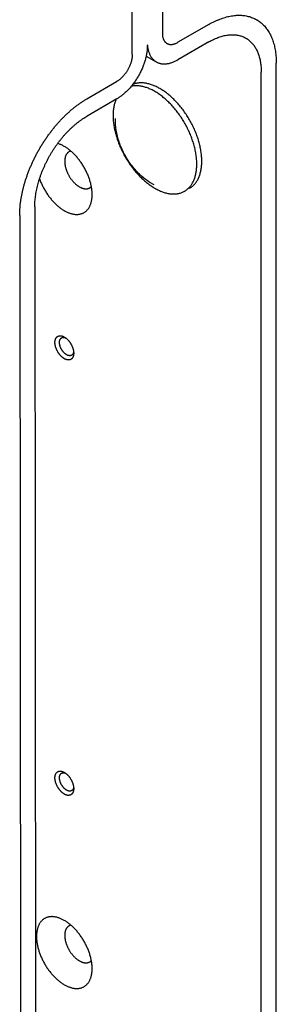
# Model space of a CAD drawing. Header units: inches. Extents: x 0 to 22, y 0 to 17.
# Tile 12 of 13: x 18.137 to 18.679, y 11.76 to 13.837. Entities that reach past the tile are written whole.
import ezdxf

# ---------------------------------------------------------------- set-up
doc = ezdxf.new("R2010")
doc.units = ezdxf.units.IN
doc.header["$LTSCALE"] = 1.21
doc.header["$MEASUREMENT"] = 0
doc.layers.get('0').update_dxf_attribs({"linetype": 'CONTINUOUS'})

msp = doc.modelspace()

# ---------------------------------------------------------------- linework, layer by layer
at = {"color": 7, "linetype": 'CONTINUOUS'}
for p, q in [((18.43822, 14.08263), (18.43822, 13.80829)), ((18.37467, 13.76344), (18.37443, 14.0458)), ((18.53651, 13.82708), (18.4711, 13.78931)), ((18.53651, 13.79034), (18.4711, 13.75257)), ((18.4041, 13.76031), (18.42535, 13.74804)), ((18.67864, 11.18294), (18.67864, 13.74503)), ((18.64682, 11.16456), (18.64682, 13.72666)), ((18.27923, 13.67027), (18.34182, 13.70647)), ((18.34185, 13.66975), (18.27926, 13.63355)), ((18.33941, 13.62219), (18.33941, 13.62846)), ((18.41449, 13.49216), (18.41991, 13.48903)), ((18.16905, 13.44244), (18.17126, 10.89722)), ((18.13722, 13.42403), (18.13943, 10.87881))]:
    msp.add_line(p, q, dxfattribs=at)
for points, knots in [([(18.53651, 13.82708), (18.5384, 13.82817), (18.54218, 13.83026), (18.54789, 13.83317), (18.55359, 13.83579), (18.55925, 13.83814), (18.56488, 13.8402), (18.57047, 13.84198), (18.576, 13.84346), (18.58147, 13.84466), (18.58687, 13.84555), (18.59218, 13.84616), (18.5974, 13.84646), (18.60253, 13.84647), (18.60755, 13.84618), (18.61246, 13.84559), (18.61724, 13.8447), (18.62189, 13.84352), (18.62641, 13.84204), (18.63078, 13.84028), (18.63429, 13.83856), (18.63634, 13.83743), (18.63702, 13.83704)], [0, 0, 0, 0, 0.061861, 0.1224611, 0.1817397, 0.2397315, 0.2964304, 0.3518126, 0.405946, 0.4588352, 0.5105024, 0.5610415, 0.6104802, 0.6588936, 0.706395, 0.7530433, 0.798968, 0.844293, 0.8891117, 0.9335925, 0.9778633, 1, 1, 1, 1]), ([(18.63702, 13.83704), (18.63769, 13.83665), (18.63969, 13.83544), (18.64293, 13.83326), (18.64665, 13.83036), (18.65019, 13.82719), (18.65354, 13.82375), (18.65669, 13.82005), (18.65966, 13.8161), (18.66242, 13.81189), (18.66498, 13.80745), (18.66733, 13.80277), (18.66946, 13.79787), (18.67138, 13.79275), (18.67308, 13.78742), (18.67456, 13.78189), (18.67582, 13.77616), (18.67685, 13.77025), (18.67765, 13.76417), (18.67822, 13.75793), (18.67857, 13.75153), (18.67864, 13.74721), (18.67864, 13.74503)], [0, 0, 0, 0, 0.0220457, 0.0663221, 0.1108082, 0.155632, 0.2009619, 0.2468912, 0.2935441, 0.3410499, 0.3894676, 0.4389106, 0.4894541, 0.5411257, 0.5940192, 0.6481571, 0.703544, 0.7602476, 0.8182444, 0.8775281, 0.9381335, 1, 1, 1, 1]), ([(18.43822, 13.80829), (18.43822, 13.80759), (18.43826, 13.80622), (18.43841, 13.80418), (18.43867, 13.80222), (18.43903, 13.80034), (18.43948, 13.79854), (18.44004, 13.79683), (18.4407, 13.79522), (18.44145, 13.79371), (18.4423, 13.7923), (18.44324, 13.791), (18.44427, 13.78982), (18.44538, 13.78875), (18.44657, 13.78781), (18.44742, 13.78726), (18.44785, 13.78701)], [0, 0, 0, 0, 0.0858304, 0.1691859, 0.2499764, 0.3282918, 0.4040771, 0.4774875, 0.5485788, 0.6175243, 0.6845382, 0.7498102, 0.8136922, 0.8764287, 0.9384383, 1, 1, 1, 1]), ([(18.53651, 13.79034), (18.53806, 13.79123), (18.54114, 13.79294), (18.54582, 13.79529), (18.55047, 13.79741), (18.5551, 13.79929), (18.5597, 13.80092), (18.56426, 13.8023), (18.56877, 13.80343), (18.57322, 13.80431), (18.5776, 13.80494), (18.58191, 13.8053), (18.58614, 13.80542), (18.59029, 13.80527), (18.59433, 13.80487), (18.59827, 13.80421), (18.6021, 13.80329), (18.60582, 13.80212), (18.6094, 13.8007), (18.61229, 13.79931), (18.61396, 13.79838), (18.61452, 13.79807)], [0, 0, 0, 0, 0.06517, 0.1289351, 0.1912311, 0.2521034, 0.3115295, 0.3695072, 0.4261072, 0.4813227, 0.5352305, 0.5879023, 0.6393819, 0.689808, 0.7392619, 0.7878572, 0.8357614, 0.8830801, 0.9299958, 0.9766689, 1, 1, 1, 1]), ([(18.61452, 13.79807), (18.61507, 13.79775), (18.61671, 13.79676), (18.61935, 13.79496), (18.62238, 13.79256), (18.62524, 13.78993), (18.62795, 13.78707), (18.63049, 13.78399), (18.63286, 13.78069), (18.63506, 13.77718), (18.63708, 13.77346), (18.63892, 13.76954), (18.64057, 13.76543), (18.64203, 13.76114), (18.64331, 13.75667), (18.64439, 13.75203), (18.64528, 13.74723), (18.64597, 13.74228), (18.64646, 13.73719), (18.64676, 13.73197), (18.64682, 13.72844), (18.64682, 13.72666)], [0, 0, 0, 0, 0.0232403, 0.0699192, 0.1168405, 0.1641646, 0.2120738, 0.260674, 0.3101326, 0.3605633, 0.4120474, 0.4647238, 0.5186363, 0.5738564, 0.6304611, 0.6884436, 0.7478747, 0.8087522, 0.8710535, 0.9348242, 1, 1, 1, 1]), ([(18.40621, 13.77458), (18.40612, 13.77333), (18.40587, 13.77081), (18.40536, 13.76701), (18.40471, 13.76316), (18.40391, 13.75927), (18.40298, 13.75534), (18.4019, 13.75139), (18.40069, 13.74742), (18.39935, 13.74345), (18.39788, 13.73948), (18.39628, 13.73552), (18.39455, 13.73158), (18.39271, 13.72766), (18.39075, 13.72379), (18.38868, 13.71997), (18.38651, 13.71619), (18.38423, 13.71249), (18.38186, 13.70885), (18.3794, 13.7053), (18.37685, 13.70183), (18.37422, 13.69846), (18.37152, 13.6952), (18.36876, 13.69204), (18.36593, 13.689), (18.36304, 13.68609), (18.36011, 13.68332), (18.35714, 13.68067), (18.35413, 13.67818), (18.3511, 13.67583), (18.34804, 13.67364), (18.34497, 13.67161), (18.34289, 13.67035), (18.34185, 13.66975)], [0, 0, 0, 0, 0.0295277, 0.059665, 0.0903746, 0.1215993, 0.1533401, 0.1855343, 0.2181315, 0.2511208, 0.2844223, 0.3180025, 0.3518274, 0.385812, 0.4199399, 0.4541513, 0.4883691, 0.522583, 0.5567158, 0.5907076, 0.6245421, 0.6581344, 0.6914502, 0.724456, 0.7570718, 0.7892867, 0.8210501, 0.8522992, 0.8830348, 0.9131998, 0.9427564, 0.9717074, 1, 1, 1, 1]), ([(18.4065, 13.78184), (18.4065, 13.78064), (18.40645, 13.77822), (18.40631, 13.7758), (18.40621, 13.77458)], [0, 0, 0, 0, 0.4942338, 1, 1, 1, 1]), ([(18.40649, 13.78398), (18.40668, 13.78355), (18.40675, 13.7819), (18.40711, 13.77923), (18.40764, 13.77593), (18.40812, 13.77379), (18.40838, 13.77275)], [0, 0, 0, 0, 0.1227064, 0.4231581, 0.7156214, 1, 1, 1, 1]), ([(18.40838, 13.77275), (18.40864, 13.77173), (18.40919, 13.76973), (18.41019, 13.76683), (18.41134, 13.76408), (18.41263, 13.76147), (18.41406, 13.75903), (18.41563, 13.75675), (18.41733, 13.75463), (18.41916, 13.75269), (18.42112, 13.75093), (18.42318, 13.74937), (18.42463, 13.74846), (18.42535, 13.74804)], [0, 0, 0, 0, 0.1022669, 0.201754, 0.2984838, 0.3926642, 0.4845321, 0.574239, 0.6621672, 0.7485873, 0.8338091, 0.918301, 1, 1, 1, 1]), ([(18.44785, 13.78701), (18.44829, 13.78676), (18.44919, 13.7863), (18.4506, 13.78573), (18.45208, 13.7853), (18.45362, 13.78501), (18.45521, 13.78484), (18.45685, 13.78481), (18.45854, 13.78492), (18.46027, 13.78516), (18.46203, 13.78553), (18.46381, 13.78603), (18.46562, 13.78666), (18.46745, 13.78742), (18.46929, 13.7883), (18.4705, 13.78896), (18.4711, 13.78931)], [0, 0, 0, 0, 0.0616476, 0.1236499, 0.1863795, 0.2502549, 0.3155207, 0.3825284, 0.4514679, 0.5225532, 0.5959575, 0.6717365, 0.7500453, 0.830829, 0.9141772, 1, 1, 1, 1]), ([(18.37467, 13.76344), (18.37468, 13.76272), (18.37464, 13.76126), (18.37449, 13.75905), (18.37423, 13.75679), (18.37387, 13.7545), (18.37341, 13.75217), (18.37285, 13.74982), (18.37219, 13.74745), (18.37144, 13.74507), (18.3706, 13.7427), (18.36966, 13.74032), (18.36864, 13.73796), (18.36753, 13.73562), (18.36634, 13.73331), (18.36508, 13.73103), (18.36374, 13.72879), (18.36233, 13.7266), (18.36086, 13.72447), (18.35933, 13.7224), (18.35774, 13.7204), (18.35611, 13.71848), (18.35442, 13.71664), (18.3527, 13.71488), (18.35095, 13.71322), (18.34916, 13.71165), (18.34735, 13.71019), (18.34553, 13.70884), (18.34369, 13.70759), (18.34245, 13.70683), (18.34182, 13.70647)], [0, 0, 0, 0, 0.0315733, 0.0640005, 0.0972199, 0.1312238, 0.1659222, 0.2012964, 0.237259, 0.2737538, 0.3107216, 0.348062, 0.3857405, 0.4236364, 0.461712, 0.4998593, 0.5380081, 0.5760886, 0.6139925, 0.6516821, 0.6890366, 0.7260216, 0.7625364, 0.7985216, 0.8339211, 0.868647, 0.9026806, 0.9359317, 0.9683921, 1, 1, 1, 1]), ([(18.42535, 13.74804), (18.42537, 13.74803), (18.42614, 13.74758), (18.4277, 13.74677), (18.43011, 13.74577), (18.43262, 13.74497), (18.43522, 13.74436), (18.43791, 13.74395), (18.44067, 13.74375), (18.44351, 13.74374), (18.44641, 13.74394), (18.44938, 13.74433), (18.45239, 13.74493), (18.45545, 13.74572), (18.45854, 13.74671), (18.46167, 13.74789), (18.46481, 13.74926), (18.46797, 13.75082), (18.47006, 13.75197), (18.4711, 13.75257)], [0, 0, 0, 0, 0.0015151, 0.0553136, 0.1093975, 0.1639623, 0.219308, 0.2756291, 0.3331, 0.3919634, 0.4523133, 0.5143024, 0.5780601, 0.6436001, 0.7110517, 0.7804173, 0.8516758, 0.9249023, 1, 1, 1, 1]), ([(18.4225, 13.68553), (18.42119, 13.68629), (18.41858, 13.68773), (18.41462, 13.68971), (18.41068, 13.69148), (18.40676, 13.69303), (18.40287, 13.69435), (18.39902, 13.69546), (18.39522, 13.69634), (18.39148, 13.69699), (18.38779, 13.69741), (18.38417, 13.69761), (18.38064, 13.69757), (18.37718, 13.69731), (18.3745, 13.69691), (18.37297, 13.69661), (18.37256, 13.69652)], [0, 0, 0, 0, 0.0866285, 0.1713042, 0.2539178, 0.3344686, 0.4130501, 0.4896113, 0.5641717, 0.6368952, 0.7078074, 0.7769696, 0.8446076, 0.9108356, 0.9757695, 1, 1, 1, 1]), ([(18.4331, 13.69166), (18.4318, 13.69241), (18.42918, 13.69386), (18.42523, 13.69584), (18.42128, 13.6976), (18.41737, 13.69915), (18.41348, 13.70048), (18.40963, 13.70158), (18.40583, 13.70246), (18.40208, 13.70311), (18.3984, 13.70354), (18.39478, 13.70373), (18.39124, 13.7037), (18.38779, 13.70343), (18.38442, 13.70293), (18.38115, 13.70221), (18.37822, 13.70132), (18.3764, 13.70064), (18.37562, 13.70032)], [0, 0, 0, 0, 0.0752625, 0.1487848, 0.2205465, 0.2905403, 0.3587732, 0.4252676, 0.4900621, 0.5532127, 0.6147936, 0.6748979, 0.7336383, 0.7911466, 0.8475735, 0.9030874, 0.9578728, 1, 1, 1, 1]), ([(18.49561, 13.48135), (18.49607, 13.48162), (18.49746, 13.48246), (18.4997, 13.48399), (18.50224, 13.48604), (18.50465, 13.4883), (18.50691, 13.49077), (18.50902, 13.49344), (18.51098, 13.4963), (18.51278, 13.49934), (18.51443, 13.50257), (18.5159, 13.50597), (18.51721, 13.50955), (18.51835, 13.51328), (18.51932, 13.51716), (18.52011, 13.52119), (18.52073, 13.52536), (18.52117, 13.52966), (18.52143, 13.53407), (18.52152, 13.5386), (18.52143, 13.54323), (18.52116, 13.54795), (18.52072, 13.55276), (18.52009, 13.55764), (18.5193, 13.56259), (18.51833, 13.56759), (18.51719, 13.57263), (18.51587, 13.57771), (18.5144, 13.58281), (18.51276, 13.58793), (18.51096, 13.59305), (18.509, 13.59816), (18.50689, 13.60325), (18.50463, 13.60832), (18.50223, 13.61335), (18.49969, 13.61833), (18.49701, 13.62325), (18.49421, 13.62811), (18.49128, 13.63289), (18.48824, 13.63758), (18.48508, 13.64218), (18.48182, 13.64667), (18.47847, 13.65104), (18.47502, 13.65529), (18.47148, 13.65941), (18.46787, 13.66339), (18.46419, 13.66722), (18.46045, 13.6709), (18.45665, 13.67441), (18.45281, 13.67775), (18.44893, 13.68091), (18.44501, 13.68389), (18.44107, 13.68668), (18.43711, 13.68927), (18.43444, 13.69089), (18.4331, 13.69166)], [0, 0, 0, 0, 0.0064777, 0.019484, 0.032568, 0.0457799, 0.0591674, 0.072775, 0.0866433, 0.1008087, 0.1153029, 0.1301533, 0.1453821, 0.1610073, 0.1770425, 0.1934969, 0.2103759, 0.2276814, 0.2454114, 0.2635611, 0.2821226, 0.3010855, 0.3204367, 0.3401608, 0.3602406, 0.3806568, 0.4013884, 0.422413, 0.4437066, 0.4652443, 0.4869997, 0.5089457, 0.5310544, 0.553297, 0.5756445, 0.5980672, 0.6205351, 0.6430181, 0.6654861, 0.6879089, 0.7102565, 0.7324994, 0.7546084, 0.7765548, 0.7983105, 0.8198486, 0.8411428, 0.8621679, 0.8829001, 0.9033169, 0.9233973, 0.9431222, 0.962474, 0.9814377, 1, 1, 1, 1]), ([(18.13722, 13.42403), (18.13722, 13.4262), (18.13729, 13.43058), (18.13762, 13.4372), (18.13816, 13.44392), (18.13892, 13.45074), (18.1399, 13.45765), (18.14109, 13.46463), (18.1425, 13.47168), (18.14411, 13.47878), (18.14594, 13.48592), (18.14797, 13.49309), (18.1502, 13.50029), (18.15263, 13.50749), (18.15526, 13.51469), (18.15807, 13.52188), (18.16108, 13.52904), (18.16427, 13.53617), (18.16763, 13.54325), (18.17117, 13.55027), (18.17487, 13.55723), (18.17873, 13.56411), (18.18275, 13.5709), (18.18692, 13.57759), (18.19123, 13.58417), (18.19567, 13.59063), (18.20025, 13.59696), (18.20495, 13.60315), (18.20976, 13.60919), (18.21468, 13.61507), (18.21969, 13.62079), (18.2248, 13.62633), (18.23, 13.63168), (18.23527, 13.63684), (18.24061, 13.6418), (18.246, 13.64655), (18.25145, 13.65109), (18.25695, 13.6554), (18.26247, 13.65948), (18.26803, 13.66332), (18.2736, 13.66693), (18.27735, 13.66919), (18.27923, 13.67027)], [0, 0, 0, 0, 0.0220105, 0.0444474, 0.0672824, 0.0905159, 0.114134, 0.1381039, 0.1624265, 0.1870774, 0.2120221, 0.2372605, 0.2627599, 0.2884861, 0.3144371, 0.3405734, 0.3668637, 0.3933024, 0.419845, 0.4464654, 0.4731527, 0.4998593, 0.5265667, 0.5532563, 0.5798807, 0.6064287, 0.6328745, 0.6591733, 0.6853196, 0.7112821, 0.7370212, 0.7625348, 0.7877889, 0.8127504, 0.8374194, 0.8617612, 0.8857515, 0.9093909, 0.9326465, 0.9555045, 0.9779651, 1, 1, 1, 1]), ([(18.34054, 13.66901), (18.34026, 13.66839), (18.33951, 13.66658), (18.33839, 13.66353), (18.33764, 13.66107), (18.33729, 13.65982)], [0, 0, 0, 0, 0.2108042, 0.6004807, 1, 1, 1, 1]), ([(18.485, 13.47522), (18.48547, 13.47549), (18.48685, 13.47633), (18.48909, 13.47786), (18.49164, 13.47992), (18.49404, 13.48218), (18.49631, 13.48465), (18.49842, 13.48731), (18.50038, 13.49017), (18.50218, 13.49322), (18.50382, 13.49645), (18.50529, 13.49985), (18.5066, 13.50342), (18.50774, 13.50715), (18.50871, 13.51104), (18.5095, 13.51507), (18.51012, 13.51923), (18.51056, 13.52353), (18.51083, 13.52795), (18.51091, 13.53248), (18.51082, 13.53711), (18.51056, 13.54183), (18.51011, 13.54664), (18.50949, 13.55152), (18.50869, 13.55646), (18.50772, 13.56146), (18.50658, 13.56651), (18.50527, 13.57159), (18.50379, 13.57669), (18.50215, 13.5818), (18.50035, 13.58692), (18.49839, 13.59203), (18.49628, 13.59713), (18.49402, 13.6022), (18.49162, 13.60722), (18.48908, 13.61221), (18.4864, 13.61713), (18.4836, 13.62199), (18.48067, 13.62677), (18.47763, 13.63146), (18.47447, 13.63605), (18.47122, 13.64054), (18.46786, 13.64492), (18.46441, 13.64917), (18.46088, 13.65329), (18.45727, 13.65727), (18.45359, 13.6611), (18.44985, 13.66477), (18.44605, 13.66828), (18.4422, 13.67162), (18.43832, 13.67479), (18.4344, 13.67776), (18.43046, 13.68055), (18.42651, 13.68315), (18.42383, 13.68476), (18.4225, 13.68553)], [0, 0, 0, 0, 0.0064802, 0.0194849, 0.0325649, 0.0457816, 0.0591698, 0.0727714, 0.0866441, 0.1008121, 0.1152992, 0.130153, 0.1453861, 0.1610039, 0.1770409, 0.1935011, 0.2103737, 0.2276785, 0.2454153, 0.2635611, 0.2821186, 0.3010886, 0.3204392, 0.3401558, 0.3602425, 0.3806611, 0.401383, 0.4224134, 0.4437121, 0.4652391, 0.4869984, 0.5089514, 0.5310505, 0.5532941, 0.5756498, 0.5980656, 0.6205308, 0.6430224, 0.6654877, 0.6879036, 0.7102594, 0.7325033, 0.7546027, 0.776556, 0.7983157, 0.8198432, 0.8411423, 0.8621733, 0.8828957, 0.903315, 0.9234023, 0.9431197, 0.9624709, 0.9814417, 1, 1, 1, 1]), ([(18.33729, 13.65982), (18.33694, 13.65854), (18.33628, 13.65591), (18.33549, 13.65188), (18.33487, 13.64772), (18.33443, 13.64342), (18.33426, 13.64051), (18.3342, 13.63904)], [0, 0, 0, 0, 0.189986, 0.3849853, 0.5848717, 0.7898771, 1, 1, 1, 1]), ([(18.16905, 13.44244), (18.16905, 13.44426), (18.16911, 13.44794), (18.16941, 13.4535), (18.1699, 13.45916), (18.17059, 13.46491), (18.17148, 13.47073), (18.17256, 13.47661), (18.17383, 13.48254), (18.17529, 13.48852), (18.17694, 13.49454), (18.17878, 13.50057), (18.18079, 13.50661), (18.18298, 13.51265), (18.18535, 13.51868), (18.18789, 13.52469), (18.19059, 13.53066), (18.19345, 13.53659), (18.19646, 13.54247), (18.19962, 13.54828), (18.20293, 13.55401), (18.20638, 13.55966), (18.20995, 13.56522), (18.21365, 13.57066), (18.21747, 13.57599), (18.22141, 13.5812), (18.22544, 13.58627), (18.22957, 13.5912), (18.2338, 13.59597), (18.2381, 13.60058), (18.24248, 13.60502), (18.24692, 13.60929), (18.25143, 13.61337), (18.25598, 13.61725), (18.26058, 13.62094), (18.26521, 13.62442), (18.26986, 13.62769), (18.27453, 13.63073), (18.27769, 13.63264), (18.27926, 13.63355)], [0, 0, 0, 0, 0.0238141, 0.048124, 0.0728964, 0.0981351, 0.1238103, 0.1498928, 0.1763795, 0.2032241, 0.2304116, 0.2579174, 0.2856933, 0.3137329, 0.3419904, 0.3704286, 0.399034, 0.4277496, 0.4565579, 0.4854237, 0.514295, 0.5431627, 0.5719747, 0.6006958, 0.6293086, 0.6577558, 0.6860241, 0.7140762, 0.7418662, 0.7693879, 0.7965927, 0.823456, 0.8499628, 0.8760668, 0.9017647, 0.927027, 0.9518242, 0.9761596, 1, 1, 1, 1]), ([(18.3342, 13.63904), (18.33414, 13.63753), (18.33408, 13.63448), (18.33414, 13.63142), (18.3342, 13.62988)], [0, 0, 0, 0, 0.4943919, 1, 1, 1, 1]), ([(18.3342, 13.62988), (18.33426, 13.6283), (18.33444, 13.62512), (18.33473, 13.62195), (18.33491, 13.62035)], [0, 0, 0, 0, 0.4950352, 1, 1, 1, 1]), ([(18.33553, 13.61547), (18.33577, 13.61381), (18.3363, 13.61049), (18.33727, 13.60549), (18.33841, 13.60044), (18.33973, 13.59537), (18.3412, 13.59026), (18.34284, 13.58515), (18.34464, 13.58003), (18.3466, 13.57492), (18.34871, 13.56982), (18.35097, 13.56476), (18.35337, 13.55973), (18.35591, 13.55474), (18.35859, 13.54982), (18.36139, 13.54496), (18.36432, 13.54019), (18.36736, 13.53549), (18.37052, 13.5309), (18.37378, 13.52641), (18.37713, 13.52203), (18.38058, 13.51778), (18.38412, 13.51366), (18.38773, 13.50968), (18.39141, 13.50585), (18.39515, 13.50218), (18.39894, 13.49867), (18.40153, 13.49642), (18.40283, 13.49533)], [0, 0, 0, 0, 0.0356679, 0.0719252, 0.1087209, 0.1460645, 0.1838845, 0.2221101, 0.260748, 0.2997298, 0.3389711, 0.3784691, 0.418166, 0.4579696, 0.497861, 0.5377994, 0.5776908, 0.6174946, 0.6571919, 0.6966903, 0.7359321, 0.7749145, 0.8135531, 0.8517794, 0.8896003, 0.9269449, 0.9637416, 1, 1, 1, 1]), ([(18.40982, 13.49502), (18.40444, 13.49849), (18.39238, 13.50784), (18.37577, 13.52558), (18.36061, 13.54786), (18.34893, 13.57211), (18.34138, 13.59705), (18.33941, 13.614), (18.33941, 13.62219)], [0, 0, 0, 0, 0.1276006, 0.3023255, 0.4825633, 0.6626098, 0.8367675, 1, 1, 1, 1]), ([(18.22417, 13.57337), (18.22414, 13.57338), (18.22317, 13.5738), (18.22124, 13.57458), (18.21899, 13.57536), (18.21771, 13.57575), (18.21739, 13.57584)], [0, 0, 0, 0, 0.010376, 0.4425889, 0.8630793, 1, 1, 1, 1]), ([(18.29009, 13.46806), (18.29009, 13.4692), (18.29004, 13.47151), (18.28981, 13.475), (18.28945, 13.47856), (18.28894, 13.48218), (18.28829, 13.48585), (18.28749, 13.48956), (18.28656, 13.4933), (18.28549, 13.49706), (18.28429, 13.50084), (18.28295, 13.50461), (18.28149, 13.50838), (18.2799, 13.51214), (18.27819, 13.51586), (18.27637, 13.51956), (18.27443, 13.52321), (18.27239, 13.5268), (18.27025, 13.53034), (18.26801, 13.53381), (18.26568, 13.53719), (18.26326, 13.54049), (18.26076, 13.54369), (18.2582, 13.54679), (18.25556, 13.54978), (18.25286, 13.55265), (18.25012, 13.55539), (18.24732, 13.558), (18.24449, 13.56047), (18.24162, 13.5628), (18.23873, 13.56498), (18.23582, 13.56699), (18.2329, 13.56885), (18.22997, 13.57054), (18.22707, 13.57205), (18.22512, 13.57295), (18.22417, 13.57337)], [0, 0, 0, 0, 0.0262874, 0.053218, 0.0807356, 0.1088384, 0.1374977, 0.1666463, 0.1962819, 0.2263552, 0.2567936, 0.2875943, 0.3186907, 0.3500114, 0.3815506, 0.4132296, 0.4449828, 0.4767996, 0.5085934, 0.5403099, 0.5719306, 0.6033663, 0.6345783, 0.6655382, 0.6961598, 0.7264221, 0.7562872, 0.7856785, 0.8145906, 0.8429812, 0.8707884, 0.8980206, 0.9246374, 0.9505969, 0.97592, 1, 1, 1, 1]), ([(18.24515, 13.55988), (18.245, 13.55984), (18.24436, 13.55967), (18.24327, 13.5593), (18.24191, 13.55869), (18.24063, 13.55795), (18.23943, 13.55709), (18.2383, 13.55609), (18.23727, 13.55498), (18.23632, 13.55375), (18.23546, 13.5524), (18.2347, 13.55095), (18.23403, 13.5494), (18.23346, 13.54774), (18.233, 13.546), (18.23264, 13.54416), (18.23238, 13.54225), (18.23222, 13.54027), (18.23219, 13.53892), (18.23219, 13.53823)], [0, 0, 0, 0, 0.0176576, 0.0723994, 0.1266002, 0.1806643, 0.2348645, 0.2896053, 0.3452751, 0.402093, 0.4603843, 0.5204397, 0.5823544, 0.6463333, 0.7125472, 0.7809588, 0.851662, 0.9247252, 1, 1, 1, 1]), ([(18.23219, 13.53823), (18.23219, 13.53753), (18.23222, 13.5361), (18.23238, 13.53393), (18.23264, 13.53172), (18.23301, 13.52947), (18.23348, 13.52719), (18.23405, 13.52488), (18.23471, 13.52256), (18.23548, 13.52023), (18.23633, 13.5179), (18.23728, 13.51558), (18.23832, 13.51328), (18.23943, 13.511), (18.24063, 13.50875), (18.24191, 13.50654), (18.24326, 13.50438), (18.24467, 13.50227), (18.24615, 13.50022), (18.24768, 13.49824), (18.24927, 13.49634), (18.25091, 13.49451), (18.25258, 13.49277), (18.25429, 13.49113), (18.25604, 13.48958), (18.2578, 13.48814), (18.25959, 13.48681), (18.26139, 13.48559), (18.26319, 13.48448), (18.26499, 13.4835), (18.26679, 13.48264), (18.26858, 13.48191), (18.27035, 13.48131), (18.27209, 13.48084), (18.27381, 13.4805), (18.27549, 13.4803), (18.27713, 13.48024), (18.27872, 13.48031), (18.28026, 13.48051), (18.28174, 13.48085), (18.28317, 13.48133), (18.28452, 13.48194), (18.2858, 13.48268), (18.287, 13.48355), (18.28787, 13.48431), (18.28833, 13.48478), (18.28845, 13.48489)], [0, 0, 0, 0, 0.0230293, 0.0467162, 0.0709914, 0.0958397, 0.1212428, 0.1471131, 0.1734231, 0.2001439, 0.2271753, 0.2544823, 0.2820292, 0.3097086, 0.3374818, 0.36531, 0.3930833, 0.4207629, 0.4483101, 0.4756175, 0.5026492, 0.5293706, 0.5556812, 0.5815521, 0.606956, 0.6318052, 0.6560812, 0.679769, 0.7027993, 0.7251697, 0.7468828, 0.7678946, 0.7882255, 0.8079032, 0.8269167, 0.8453167, 0.8631641, 0.8804872, 0.8973724, 0.9139162, 0.9301838, 0.9462906, 0.9623568, 0.9784635, 0.9947307, 1, 1, 1, 1]), ([(18.17908, 13.50143), (18.17933, 13.50072), (18.18005, 13.49874), (18.1813, 13.49551), (18.18289, 13.49175), (18.1846, 13.48802), (18.18642, 13.48433), (18.18836, 13.48068), (18.1904, 13.47708), (18.19254, 13.47355), (18.19478, 13.47008), (18.19712, 13.4667), (18.19953, 13.4634), (18.20203, 13.4602), (18.2046, 13.4571), (18.20723, 13.45411), (18.20993, 13.45124), (18.21267, 13.4485), (18.21547, 13.44589), (18.2183, 13.44341), (18.22117, 13.44109), (18.22406, 13.43891), (18.22697, 13.43689), (18.2299, 13.43504), (18.23282, 13.43334), (18.23574, 13.43182), (18.23866, 13.43048), (18.24155, 13.42931), (18.24442, 13.42832), (18.24726, 13.42751), (18.25006, 13.42689), (18.25281, 13.42645), (18.25551, 13.42621), (18.25815, 13.42615), (18.26072, 13.42628), (18.26323, 13.4266), (18.26565, 13.4271), (18.26799, 13.4278), (18.27024, 13.42868), (18.27239, 13.42974), (18.27444, 13.43098), (18.27638, 13.4324), (18.27821, 13.434), (18.27992, 13.43576), (18.28151, 13.43769), (18.28298, 13.43977), (18.28431, 13.44201), (18.28551, 13.4444), (18.28658, 13.44694), (18.28751, 13.44961), (18.2883, 13.4524), (18.28895, 13.45532), (18.28938, 13.45786), (18.28958, 13.45943), (18.28964, 13.45997)], [0, 0, 0, 0, 0.013677, 0.0380375, 0.0625737, 0.0872811, 0.112098, 0.1369731, 0.1618979, 0.1868047, 0.2116509, 0.2364222, 0.2610485, 0.2854995, 0.309753, 0.3337416, 0.3574487, 0.3808446, 0.4038693, 0.4265187, 0.4487594, 0.4705432, 0.4918766, 0.5127278, 0.5330641, 0.5529019, 0.5722166, 0.590995, 0.6092642, 0.6270122, 0.6442497, 0.6610158, 0.6773172, 0.6931913, 0.7086914, 0.7238458, 0.7387191, 0.7533769, 0.7678669, 0.7822732, 0.7966662, 0.8111016, 0.8256686, 0.8404283, 0.8554302, 0.8707528, 0.8864362, 0.9025141, 0.9190459, 0.9360459, 0.9535315, 0.9715407, 0.9900639, 1, 1, 1, 1]), ([(18.41063, 13.48919), (18.41193, 13.48824), (18.41453, 13.4864), (18.4172, 13.48465), (18.41853, 13.48381)], [0, 0, 0, 0, 0.5049642, 1, 1, 1, 1]), ([(18.4225, 13.48142), (18.4238, 13.48066), (18.42642, 13.47922), (18.43037, 13.47724), (18.43432, 13.47547), (18.43823, 13.47393), (18.44212, 13.4726), (18.44597, 13.47149), (18.44977, 13.47061), (18.45352, 13.46996), (18.4572, 13.46954), (18.46082, 13.46934), (18.46436, 13.46938), (18.46781, 13.46965), (18.47118, 13.47014), (18.47445, 13.47087), (18.47761, 13.47182), (18.48066, 13.473), (18.48311, 13.47417), (18.48453, 13.47495), (18.485, 13.47522)], [0, 0, 0, 0, 0.0688425, 0.1361332, 0.2017851, 0.2657978, 0.3282454, 0.3890876, 0.4483398, 0.5061322, 0.5624851, 0.6174474, 0.6711984, 0.7238289, 0.7754311, 0.8262229, 0.8763641, 0.9259861, 0.9753222, 1, 1, 1, 1]), ([(18.28964, 13.45997), (18.2897, 13.46047), (18.28986, 13.46205), (18.29004, 13.46475), (18.29009, 13.46695), (18.29009, 13.46806)], [0, 0, 0, 0, 0.186713, 0.5881579, 1, 1, 1, 1]), ([(18.2314, 13.12188), (18.23096, 13.12213), (18.23008, 13.12267), (18.22879, 13.12356), (18.22751, 13.12454), (18.22625, 13.12561), (18.22501, 13.12676), (18.2238, 13.12799), (18.22262, 13.12929), (18.22148, 13.13065), (18.22038, 13.13208), (18.21933, 13.13356), (18.21833, 13.13508), (18.21739, 13.13665), (18.2165, 13.13825), (18.21568, 13.13988), (18.21492, 13.14153), (18.21424, 13.1432), (18.21363, 13.14487), (18.21309, 13.14654), (18.21264, 13.1482), (18.21226, 13.14985), (18.21197, 13.15147), (18.21175, 13.15307), (18.21163, 13.15463), (18.21158, 13.15615), (18.21162, 13.15762), (18.21175, 13.15904), (18.21196, 13.1604), (18.21225, 13.16168), (18.21263, 13.1629), (18.21308, 13.16404), (18.21362, 13.1651), (18.21423, 13.16607), (18.21491, 13.16695), (18.21567, 13.16773), (18.2165, 13.16842), (18.21739, 13.169), (18.21834, 13.16948), (18.21934, 13.16985), (18.2204, 13.17012), (18.22151, 13.17027), (18.22265, 13.17031), (18.22383, 13.17025), (18.22505, 13.17007), (18.22586, 13.16989), (18.22627, 13.16978)], [0, 0, 0, 0, 0.0233766, 0.0474862, 0.0722607, 0.097694, 0.1236906, 0.1502233, 0.1772131, 0.2045771, 0.2322758, 0.2601886, 0.2882842, 0.3164476, 0.3446109, 0.3727064, 0.4006191, 0.4283181, 0.4556825, 0.4826712, 0.5092042, 0.5351995, 0.5606322, 0.585406, 0.6095142, 0.632891, 0.6555132, 0.6773746, 0.6984399, 0.7187503, 0.7382941, 0.7571312, 0.7753076, 0.7928854, 0.8099773, 0.8266625, 0.8430902, 0.859373, 0.8756556, 0.8920837, 0.9087692, 0.9258614, 0.9434399, 0.961617, 0.9804553, 1, 1, 1, 1]), ([(18.22627, 13.16978), (18.2267, 13.16966), (18.22755, 13.1694), (18.22883, 13.1689), (18.22968, 13.16851), (18.2301, 13.1683)], [0, 0, 0, 0, 0.3211821, 0.654297, 1, 1, 1, 1]), ([(18.23619, 13.13017), (18.23583, 13.13038), (18.23512, 13.13082), (18.23408, 13.13155), (18.23305, 13.13235), (18.23203, 13.13323), (18.23104, 13.13418), (18.23007, 13.13519), (18.22913, 13.13627), (18.22822, 13.1374), (18.22735, 13.13857), (18.22653, 13.13979), (18.22575, 13.14105), (18.22502, 13.14234), (18.22435, 13.14366), (18.22374, 13.14499), (18.22318, 13.14633), (18.22269, 13.14768), (18.22226, 13.14903), (18.2219, 13.15038), (18.22162, 13.15171), (18.2214, 13.15301), (18.22125, 13.1543), (18.22118, 13.15554), (18.22117, 13.15675), (18.22125, 13.15792), (18.22139, 13.15903), (18.22161, 13.16009), (18.22189, 13.16109), (18.22225, 13.16202), (18.22268, 13.16289), (18.22317, 13.16367), (18.22373, 13.16438), (18.22434, 13.16501), (18.22497, 13.16551), (18.22539, 13.16578), (18.22557, 13.16588)], [0, 0, 0, 0, 0.0290462, 0.0590598, 0.0899455, 0.1216907, 0.1541586, 0.1873125, 0.2210293, 0.2552036, 0.2897638, 0.3245451, 0.3595013, 0.3944592, 0.4293477, 0.4640406, 0.4984052, 0.5323819, 0.5658066, 0.5986435, 0.630753, 0.6620764, 0.6925442, 0.7220618, 0.7506295, 0.7781596, 0.8046813, 0.8301665, 0.8546426, 0.8781737, 0.9007978, 0.9226563, 0.9438361, 0.9645191, 0.9848653, 1, 1, 1, 1]), ([(18.22557, 13.16588), (18.22564, 13.16592), (18.22595, 13.16609), (18.22654, 13.16637), (18.22737, 13.16663), (18.22824, 13.16681), (18.22915, 13.16689), (18.23009, 13.16687), (18.23107, 13.16676), (18.23207, 13.16656), (18.23304, 13.16628), (18.23367, 13.16604), (18.23397, 13.16592)], [0, 0, 0, 0, 0.0246334, 0.1233215, 0.2230967, 0.3250346, 0.4297682, 0.5380793, 0.6505071, 0.7673676, 0.8891336, 1, 1, 1, 1]), ([(18.2314, 13.1676), (18.23183, 13.16734), (18.23271, 13.16681), (18.23355, 13.16622), (18.23397, 13.16592)], [0, 0, 0, 0, 0.49447, 1, 1, 1, 1]), ([(18.23397, 13.16592), (18.23441, 13.1656), (18.23527, 13.16493), (18.23654, 13.16386), (18.23778, 13.16271), (18.23899, 13.16148), (18.23977, 13.16063), (18.24015, 13.16018)], [0, 0, 0, 0, 0.192282, 0.3880177, 0.5880891, 0.7922851, 1, 1, 1, 1]), ([(18.24015, 13.16018), (18.24054, 13.15974), (18.24131, 13.15882), (18.24241, 13.1574), (18.24346, 13.15592), (18.24446, 13.15439), (18.24541, 13.15282), (18.24629, 13.15122), (18.24711, 13.14959), (18.24787, 13.14794), (18.24855, 13.14628), (18.24916, 13.14461), (18.2497, 13.14294), (18.25015, 13.14127), (18.25041, 13.14016), (18.25052, 13.13961)], [0, 0, 0, 0, 0.0764387, 0.1538123, 0.231784, 0.3102663, 0.3889379, 0.4676095, 0.5460915, 0.6240628, 0.7014373, 0.7778771, 0.8532675, 0.9273847, 1, 1, 1, 1]), ([(18.24032, 13.12846), (18.23998, 13.12854), (18.23929, 13.12874), (18.23826, 13.12913), (18.23721, 13.12961), (18.23653, 13.12998), (18.23619, 13.13017)], [0, 0, 0, 0, 0.2356186, 0.4806178, 0.7355455, 1, 1, 1, 1]), ([(18.2468, 13.12912), (18.24674, 13.12909), (18.24643, 13.12891), (18.24584, 13.12864), (18.24501, 13.12837), (18.24413, 13.1282), (18.24322, 13.12812), (18.24228, 13.12813), (18.2413, 13.12824), (18.24065, 13.12837), (18.24032, 13.12846)], [0, 0, 0, 0, 0.0321012, 0.1607072, 0.2907298, 0.4235709, 0.5600551, 0.7012015, 0.8477125, 1, 1, 1, 1]), ([(18.25103, 13.1364), (18.25101, 13.13625), (18.25094, 13.13575), (18.25077, 13.13491), (18.25048, 13.13391), (18.25012, 13.13298), (18.24969, 13.13212), (18.2492, 13.13133), (18.24865, 13.13062), (18.24803, 13.13), (18.24757, 13.12963), (18.24734, 13.12947)], [0, 0, 0, 0, 0.0546614, 0.18837, 0.3167845, 0.4402404, 0.5589385, 0.6736194, 0.7847393, 0.893253, 1, 1, 1, 1]), ([(18.25119, 13.13331), (18.25119, 13.13281), (18.25117, 13.13185), (18.25104, 13.13043), (18.25083, 13.12908), (18.25054, 13.12779), (18.25017, 13.12657), (18.24971, 13.12543), (18.24935, 13.12472), (18.24915, 13.12437)], [0, 0, 0, 0, 0.1588595, 0.3123604, 0.4602709, 0.6028812, 0.7401086, 0.8723742, 1, 1, 1, 1]), ([(18.25052, 13.13961), (18.25063, 13.13907), (18.25082, 13.138), (18.25097, 13.13693), (18.25102, 13.1364)], [0, 0, 0, 0, 0.5081335, 1, 1, 1, 1]), ([(18.24915, 13.12437), (18.24896, 13.12404), (18.24856, 13.1234), (18.24788, 13.12252), (18.24712, 13.12174), (18.2463, 13.12105), (18.24541, 13.12047), (18.24446, 13.11999), (18.24345, 13.11962), (18.24239, 13.11936), (18.24129, 13.1192), (18.24014, 13.11916), (18.23896, 13.11922), (18.23774, 13.1194), (18.2365, 13.11968), (18.23524, 13.12008), (18.23396, 13.12057), (18.23267, 13.12117), (18.23182, 13.12163), (18.2314, 13.12188)], [0, 0, 0, 0, 0.0566009, 0.111637, 0.1653635, 0.2182607, 0.2706917, 0.3231219, 0.3760206, 0.4297481, 0.4847851, 0.5413881, 0.5999188, 0.6605781, 0.7235124, 0.7889167, 0.8567511, 0.9271488, 1, 1, 1, 1]), ([(18.2314, 12.20334), (18.23096, 12.2036), (18.23008, 12.20414), (18.22879, 12.20503), (18.22751, 12.20601), (18.22625, 12.20708), (18.22501, 12.20823), (18.2238, 12.20946), (18.22262, 12.21076), (18.22148, 12.21212), (18.22038, 12.21354), (18.21933, 12.21502), (18.21833, 12.21655), (18.21739, 12.21812), (18.2165, 12.21972), (18.21568, 12.22135), (18.21492, 12.223), (18.21424, 12.22466), (18.21363, 12.22633), (18.21309, 12.228), (18.21264, 12.22967), (18.21226, 12.23131), (18.21197, 12.23294), (18.21175, 12.23454), (18.21163, 12.2361), (18.21158, 12.23762), (18.21162, 12.23909), (18.21175, 12.24051), (18.21196, 12.24186), (18.21225, 12.24315), (18.21263, 12.24437), (18.21308, 12.24551), (18.21362, 12.24657), (18.21423, 12.24754), (18.21491, 12.24842), (18.21567, 12.2492), (18.2165, 12.24989), (18.21739, 12.25047), (18.21834, 12.25095), (18.21934, 12.25132), (18.2204, 12.25158), (18.22151, 12.25174), (18.22265, 12.25178), (18.22383, 12.25172), (18.22505, 12.25154), (18.22586, 12.25135), (18.22627, 12.25125)], [0, 0, 0, 0, 0.0233766, 0.0474862, 0.0722607, 0.097694, 0.1236906, 0.1502233, 0.1772131, 0.2045771, 0.2322758, 0.2601886, 0.2882842, 0.3164476, 0.3446109, 0.3727064, 0.4006191, 0.4283181, 0.4556825, 0.4826712, 0.5092042, 0.5351995, 0.5606322, 0.585406, 0.6095142, 0.632891, 0.6555132, 0.6773746, 0.6984399, 0.7187503, 0.7382941, 0.7571312, 0.7753076, 0.7928854, 0.8099773, 0.8266625, 0.8430902, 0.859373, 0.8756556, 0.8920837, 0.9087692, 0.9258614, 0.9434399, 0.961617, 0.9804553, 1, 1, 1, 1]), ([(18.23619, 12.21164), (18.23583, 12.21185), (18.23512, 12.21228), (18.23408, 12.21301), (18.23305, 12.21382), (18.23203, 12.2147), (18.23104, 12.21565), (18.23007, 12.21666), (18.22913, 12.21774), (18.22822, 12.21886), (18.22735, 12.22004), (18.22653, 12.22126), (18.22575, 12.22252), (18.22502, 12.22381), (18.22435, 12.22512), (18.22374, 12.22646), (18.22318, 12.2278), (18.22269, 12.22915), (18.22226, 12.2305), (18.2219, 12.23184), (18.22162, 12.23317), (18.2214, 12.23448), (18.22125, 12.23576), (18.22118, 12.23701), (18.22117, 12.23822), (18.22125, 12.23939), (18.22139, 12.2405), (18.22161, 12.24156), (18.22189, 12.24256), (18.22225, 12.24349), (18.22268, 12.24435), (18.22317, 12.24514), (18.22373, 12.24585), (18.22434, 12.24648), (18.22497, 12.24697), (18.22539, 12.24724), (18.22557, 12.24735)], [0, 0, 0, 0, 0.0290462, 0.0590598, 0.0899455, 0.1216907, 0.1541586, 0.1873125, 0.2210293, 0.2552036, 0.2897638, 0.3245451, 0.3595013, 0.3944592, 0.4293477, 0.4640406, 0.4984052, 0.5323819, 0.5658066, 0.5986435, 0.630753, 0.6620764, 0.6925442, 0.7220618, 0.7506295, 0.7781596, 0.8046813, 0.8301665, 0.8546426, 0.8781737, 0.9007978, 0.9226563, 0.9438361, 0.9645191, 0.9848653, 1, 1, 1, 1]), ([(18.22557, 12.24735), (18.22564, 12.24739), (18.22595, 12.24756), (18.22654, 12.24783), (18.22737, 12.2481), (18.22824, 12.24828), (18.22915, 12.24836), (18.23009, 12.24834), (18.23107, 12.24823), (18.23207, 12.24803), (18.23304, 12.24774), (18.23367, 12.24751), (18.23397, 12.24739)], [0, 0, 0, 0, 0.0246334, 0.1233215, 0.2230967, 0.3250346, 0.4297682, 0.5380793, 0.6505071, 0.7673676, 0.8891336, 1, 1, 1, 1]), ([(18.22627, 12.25125), (18.2267, 12.25113), (18.22755, 12.25087), (18.22883, 12.25037), (18.22968, 12.24998), (18.2301, 12.24976)], [0, 0, 0, 0, 0.3211821, 0.654297, 1, 1, 1, 1]), ([(18.2314, 12.24907), (18.23183, 12.24881), (18.23271, 12.24827), (18.23355, 12.24769), (18.23397, 12.24739)], [0, 0, 0, 0, 0.49447, 1, 1, 1, 1]), ([(18.23397, 12.24739), (18.23441, 12.24707), (18.23527, 12.2464), (18.23654, 12.24533), (18.23778, 12.24418), (18.23899, 12.24295), (18.23977, 12.24209), (18.24015, 12.24165)], [0, 0, 0, 0, 0.192282, 0.3880177, 0.5880891, 0.7922851, 1, 1, 1, 1]), ([(18.24015, 12.24165), (18.24054, 12.2412), (18.24131, 12.24029), (18.24241, 12.23886), (18.24346, 12.23739), (18.24446, 12.23586), (18.24541, 12.23429), (18.24629, 12.23269), (18.24711, 12.23106), (18.24787, 12.22941), (18.24855, 12.22775), (18.24916, 12.22607), (18.2497, 12.2244), (18.25015, 12.22274), (18.25041, 12.22163), (18.25052, 12.22108)], [0, 0, 0, 0, 0.0764387, 0.1538123, 0.231784, 0.3102663, 0.3889379, 0.4676095, 0.5460915, 0.6240628, 0.7014373, 0.7778771, 0.8532675, 0.9273847, 1, 1, 1, 1]), ([(18.25103, 12.21786), (18.25101, 12.21772), (18.25094, 12.21722), (18.25077, 12.21638), (18.25048, 12.21538), (18.25012, 12.21445), (18.24969, 12.21359), (18.2492, 12.2128), (18.24865, 12.21209), (18.24803, 12.21146), (18.24757, 12.2111), (18.24734, 12.21093)], [0, 0, 0, 0, 0.0546614, 0.18837, 0.3167845, 0.4402404, 0.5589385, 0.6736194, 0.7847393, 0.893253, 1, 1, 1, 1]), ([(18.25119, 12.21477), (18.25119, 12.21428), (18.25117, 12.21332), (18.25104, 12.2119), (18.25083, 12.21055), (18.25054, 12.20926), (18.25017, 12.20804), (18.24971, 12.2069), (18.24935, 12.20618), (18.24915, 12.20584)], [0, 0, 0, 0, 0.1588595, 0.3123604, 0.4602709, 0.6028812, 0.7401086, 0.8723742, 1, 1, 1, 1]), ([(18.25052, 12.22108), (18.25063, 12.22054), (18.25082, 12.21947), (18.25097, 12.2184), (18.25102, 12.21786)], [0, 0, 0, 0, 0.5081335, 1, 1, 1, 1]), ([(18.24915, 12.20584), (18.24896, 12.20551), (18.24856, 12.20487), (18.24788, 12.20399), (18.24712, 12.20321), (18.2463, 12.20252), (18.24541, 12.20194), (18.24446, 12.20146), (18.24345, 12.20109), (18.24239, 12.20082), (18.24129, 12.20067), (18.24014, 12.20063), (18.23896, 12.20069), (18.23774, 12.20087), (18.2365, 12.20115), (18.23524, 12.20154), (18.23396, 12.20204), (18.23267, 12.20264), (18.23182, 12.2031), (18.2314, 12.20334)], [0, 0, 0, 0, 0.0566009, 0.111637, 0.1653635, 0.2182607, 0.2706917, 0.3231219, 0.3760206, 0.4297481, 0.4847851, 0.5413881, 0.5999188, 0.6605781, 0.7235124, 0.7889167, 0.8567511, 0.9271488, 1, 1, 1, 1]), ([(18.24032, 12.20992), (18.23998, 12.21001), (18.23929, 12.21021), (18.23826, 12.2106), (18.23721, 12.21107), (18.23653, 12.21144), (18.23619, 12.21164)], [0, 0, 0, 0, 0.2356186, 0.4806178, 0.7355455, 1, 1, 1, 1]), ([(18.2468, 12.21059), (18.24674, 12.21055), (18.24643, 12.21038), (18.24584, 12.21011), (18.24501, 12.20984), (18.24413, 12.20966), (18.24322, 12.20958), (18.24228, 12.2096), (18.2413, 12.20971), (18.24065, 12.20984), (18.24032, 12.20992)], [0, 0, 0, 0, 0.0321012, 0.1607072, 0.2907298, 0.4235709, 0.5600551, 0.7012015, 0.8477125, 1, 1, 1, 1]), ([(18.22417, 11.94042), (18.22414, 11.94043), (18.22317, 11.94086), (18.22124, 11.94163), (18.21837, 11.94262), (18.21553, 11.94343), (18.21274, 11.94405), (18.20998, 11.94449), (18.20728, 11.94473), (18.20464, 11.94479), (18.20207, 11.94466), (18.19956, 11.94434), (18.19714, 11.94384), (18.1948, 11.94314), (18.19255, 11.94226), (18.1904, 11.9412), (18.18835, 11.93996), (18.18641, 11.93854), (18.18458, 11.93694), (18.18287, 11.93518), (18.18128, 11.93325), (18.17982, 11.93117), (18.17848, 11.92893), (18.17728, 11.92654), (18.17621, 11.924), (18.17528, 11.92134), (18.17449, 11.91854), (18.17384, 11.91562), (18.17333, 11.91258), (18.17297, 11.90944), (18.17275, 11.90619), (18.17271, 11.904), (18.17271, 11.90288)], [0, 0, 0, 0, 0.0009451, 0.0403124, 0.0786119, 0.1158192, 0.1519559, 0.1871045, 0.221279, 0.2545576, 0.2870522, 0.3188219, 0.3500026, 0.3807313, 0.4111082, 0.4413099, 0.4714833, 0.501746, 0.5322844, 0.5632268, 0.594677, 0.6267994, 0.6596781, 0.693384, 0.7280413, 0.7636805, 0.8003373, 0.838092, 0.8769242, 0.916845, 0.957891, 1, 1, 1, 1]), ([(18.29009, 11.83511), (18.29009, 11.83625), (18.29004, 11.83856), (18.28981, 11.84205), (18.28945, 11.84562), (18.28894, 11.84924), (18.28829, 11.85291), (18.28749, 11.85662), (18.28656, 11.86036), (18.28549, 11.86412), (18.28429, 11.86789), (18.28295, 11.87167), (18.28149, 11.87544), (18.2799, 11.87919), (18.27819, 11.88292), (18.27637, 11.88661), (18.27443, 11.89026), (18.27239, 11.89386), (18.27025, 11.89739), (18.26801, 11.90086), (18.26568, 11.90424), (18.26326, 11.90754), (18.26076, 11.91075), (18.2582, 11.91384), (18.25556, 11.91683), (18.25286, 11.9197), (18.25012, 11.92244), (18.24732, 11.92506), (18.24449, 11.92753), (18.24162, 11.92985), (18.23873, 11.93203), (18.23582, 11.93405), (18.2329, 11.9359), (18.22997, 11.9376), (18.22707, 11.93911), (18.22512, 11.94001), (18.22417, 11.94042)], [0, 0, 0, 0, 0.0262874, 0.053218, 0.0807356, 0.1088384, 0.1374977, 0.1666463, 0.1962819, 0.2263552, 0.2567936, 0.2875943, 0.3186907, 0.3500114, 0.3815506, 0.4132296, 0.4449828, 0.4767996, 0.5085934, 0.5403099, 0.5719306, 0.6033663, 0.6345783, 0.6655382, 0.6961598, 0.7264221, 0.7562872, 0.7856785, 0.8145906, 0.8429812, 0.8707884, 0.8980206, 0.9246374, 0.9505969, 0.97592, 1, 1, 1, 1]), ([(18.24515, 11.92693), (18.245, 11.92689), (18.24436, 11.92672), (18.24327, 11.92636), (18.24191, 11.92575), (18.24063, 11.92501), (18.23943, 11.92414), (18.2383, 11.92315), (18.23727, 11.92203), (18.23632, 11.9208), (18.23546, 11.91946), (18.2347, 11.918), (18.23403, 11.91645), (18.23346, 11.9148), (18.233, 11.91305), (18.23264, 11.91122), (18.23238, 11.9093), (18.23222, 11.90732), (18.23219, 11.90597), (18.23219, 11.90529)], [0, 0, 0, 0, 0.0176576, 0.0723994, 0.1266002, 0.1806643, 0.2348645, 0.2896053, 0.3452751, 0.402093, 0.4603843, 0.5204397, 0.5823544, 0.6463333, 0.7125472, 0.7809588, 0.851662, 0.9247252, 1, 1, 1, 1]), ([(18.17271, 11.90288), (18.17271, 11.90174), (18.17276, 11.89944), (18.17298, 11.89594), (18.17334, 11.89238), (18.17385, 11.88876), (18.1745, 11.88509), (18.1753, 11.88138), (18.17623, 11.87764), (18.1773, 11.87388), (18.1785, 11.8701), (18.17984, 11.86633), (18.1813, 11.86256), (18.18289, 11.8588), (18.1846, 11.85508), (18.18642, 11.85138), (18.18836, 11.84773), (18.1904, 11.84414), (18.19254, 11.8406), (18.19478, 11.83714), (18.19712, 11.83375), (18.19953, 11.83045), (18.20203, 11.82725), (18.2046, 11.82415), (18.20723, 11.82116), (18.20993, 11.81829), (18.21267, 11.81555), (18.21547, 11.81294), (18.2183, 11.81047), (18.22117, 11.80814), (18.22406, 11.80597), (18.22697, 11.80395), (18.2299, 11.80209), (18.23282, 11.8004), (18.23574, 11.79888), (18.23866, 11.79753), (18.24155, 11.79636), (18.24442, 11.79537), (18.24726, 11.79456), (18.25006, 11.79394), (18.25281, 11.79351), (18.25551, 11.79326), (18.25815, 11.7932), (18.26072, 11.79333), (18.26323, 11.79365), (18.26565, 11.79416), (18.26799, 11.79485), (18.27024, 11.79573), (18.27239, 11.79679), (18.27444, 11.79804), (18.27638, 11.79946), (18.27821, 11.80105), (18.27992, 11.80281), (18.28151, 11.80474), (18.28298, 11.80683), (18.28431, 11.80907), (18.28551, 11.81146), (18.28658, 11.81399), (18.28751, 11.81666), (18.2883, 11.81946), (18.28895, 11.82238), (18.28938, 11.82492), (18.28958, 11.82648), (18.28964, 11.82703)], [0, 0, 0, 0, 0.0169964, 0.0344087, 0.0522005, 0.0703706, 0.0889006, 0.1077469, 0.1269082, 0.1463524, 0.1660327, 0.1859472, 0.2060529, 0.2263036, 0.2466957, 0.267178, 0.2877084, 0.3082799, 0.3288365, 0.3493431, 0.3697879, 0.390113, 0.4102934, 0.4303108, 0.4501096, 0.469676, 0.4889856, 0.5079889, 0.5266823, 0.5450385, 0.5630176, 0.5806249, 0.5978342, 0.6146186, 0.6309916, 0.6469328, 0.6624314, 0.6775097, 0.6921579, 0.7063846, 0.7202224, 0.7336766, 0.7467782, 0.759571, 0.7720786, 0.7843542, 0.7964518, 0.808411, 0.8203012, 0.8321802, 0.8440944, 0.8561172, 0.8682989, 0.8806806, 0.893327, 0.9062711, 0.9195409, 0.9331852, 0.9472161, 0.9616476, 0.9765114, 0.9917993, 1, 1, 1, 1]), ([(18.23219, 11.90529), (18.23219, 11.90458), (18.23222, 11.90315), (18.23238, 11.90098), (18.23264, 11.89877), (18.23301, 11.89652), (18.23348, 11.89424), (18.23405, 11.89193), (18.23471, 11.88961), (18.23548, 11.88729), (18.23633, 11.88496), (18.23728, 11.88264), (18.23832, 11.88033), (18.23943, 11.87805), (18.24063, 11.87581), (18.24191, 11.8736), (18.24326, 11.87143), (18.24467, 11.86932), (18.24615, 11.86728), (18.24768, 11.8653), (18.24927, 11.86339), (18.25091, 11.86157), (18.25258, 11.85983), (18.25429, 11.85818), (18.25604, 11.85664), (18.2578, 11.85519), (18.25959, 11.85386), (18.26139, 11.85264), (18.26319, 11.85154), (18.26499, 11.85055), (18.26679, 11.84969), (18.26858, 11.84896), (18.27035, 11.84836), (18.27209, 11.84789), (18.27381, 11.84756), (18.27549, 11.84735), (18.27713, 11.84729), (18.27872, 11.84736), (18.28026, 11.84756), (18.28174, 11.84791), (18.28317, 11.84838), (18.28452, 11.84899), (18.2858, 11.84973), (18.287, 11.8506), (18.28787, 11.85136), (18.28833, 11.85183), (18.28845, 11.85195)], [0, 0, 0, 0, 0.0230293, 0.0467162, 0.0709914, 0.0958397, 0.1212428, 0.1471131, 0.1734231, 0.2001439, 0.2271753, 0.2544823, 0.2820292, 0.3097086, 0.3374818, 0.36531, 0.3930833, 0.4207629, 0.4483101, 0.4756175, 0.5026492, 0.5293706, 0.5556812, 0.5815521, 0.606956, 0.6318052, 0.6560812, 0.679769, 0.7027993, 0.7251697, 0.7468828, 0.7678946, 0.7882255, 0.8079032, 0.8269167, 0.8453167, 0.8631641, 0.8804872, 0.8973724, 0.9139162, 0.9301838, 0.9462906, 0.9623568, 0.9784635, 0.9947307, 1, 1, 1, 1]), ([(18.28964, 11.82703), (18.2897, 11.82753), (18.28986, 11.82911), (18.29004, 11.8318), (18.29009, 11.834), (18.29009, 11.83511)], [0, 0, 0, 0, 0.186713, 0.5881579, 1, 1, 1, 1])]:
    msp.add_open_spline(points, degree=3, knots=knots, dxfattribs=at)
for points in [[(18.33491, 13.62035), (18.33509, 13.61872), (18.33529, 13.61709), (18.33553, 13.61547)], [(18.40283, 13.49533), (18.40411, 13.49426), (18.4054, 13.4932), (18.40672, 13.49217)], [(18.40672, 13.49217), (18.408, 13.49115), (18.40931, 13.49016), (18.41063, 13.48919)], [(18.41448, 13.49217), (18.4129, 13.49308), (18.41135, 13.49403), (18.40982, 13.49502)], [(18.41853, 13.48381), (18.41984, 13.48299), (18.42116, 13.48219), (18.4225, 13.48142)], [(18.2301, 13.1683), (18.23054, 13.16808), (18.23097, 13.16784), (18.23139, 13.1676)], [(18.24734, 13.12947), (18.24716, 13.12934), (18.24698, 13.12923), (18.2468, 13.12912)], [(18.25102, 13.1364), (18.25108, 13.13587), (18.25112, 13.13535), (18.25115, 13.13482)], [(18.25115, 13.13482), (18.25118, 13.13432), (18.25119, 13.13381), (18.25119, 13.13331)], [(18.2301, 12.24976), (18.23054, 12.24954), (18.23097, 12.24931), (18.23139, 12.24907)], [(18.25102, 12.21786), (18.25108, 12.21734), (18.25112, 12.21682), (18.25115, 12.21629)], [(18.25115, 12.21629), (18.25118, 12.21579), (18.25119, 12.21528), (18.25119, 12.21477)], [(18.24734, 12.21093), (18.24716, 12.21081), (18.24698, 12.2107), (18.2468, 12.21059)]]:
    msp.add_open_spline(points, degree=3, dxfattribs=at)

doc.saveas('drawing.dxf')
